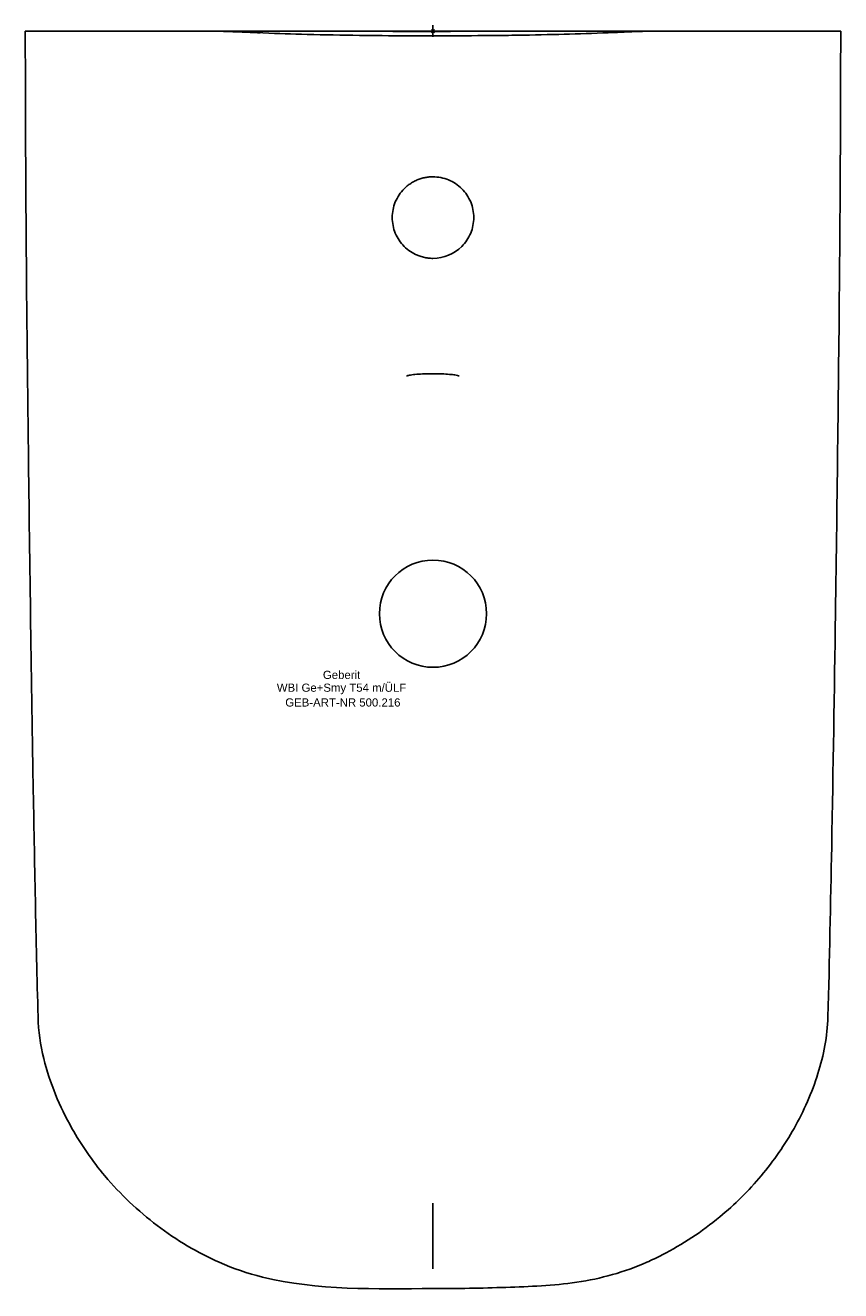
# Model space of a CAD drawing. Header units: millimetres. Extents: x -175 to 175, y -541 to 2.
import ezdxf
from ezdxf.enums import TextEntityAlignment as Align

# ---------------------------------------------------------------- set-up
doc = ezdxf.new("R2010")
doc.units = ezdxf.units.MM
doc.layers.get('0').update_dxf_attribs({"linetype": 'CONTINUOUS'})
for name, color, linetype, lineweight in [('Arbeitspunkt(DIN)', 7, 'CONTINUOUS', 25), ('GEB-ART-NR', 1, 'CONTINUOUS', 18), ('GEB-BEZUG', 2, 'CONTINUOUS', 25), ('GEB-TEXT', 5, 'CONTINUOUS', 18)]:
    doc.layers.add(name, color=color, linetype=linetype, lineweight=lineweight)
doc.layers.add('GEB-KONTUR-A', color=5, linetype='CONTINUOUS')
doc.styles.get("Standard").update_dxf_attribs({"font": 'arial.ttf'})

# ---------------------------------------------------------------- blocks, each defined once
blk = doc.blocks.new('Einfügepunkt')
at = {"layer": 'GEB-BEZUG'}
for p, q in [((-0.71, -0.71), (0.71, 0.71)), ((-0.71, 0.71), (0.71, -0.71))]:
    blk.add_line(p, q, dxfattribs=at)

msp = doc.modelspace()

# ---------------------------------------------------------------- linework, layer by layer
at = {"layer": 'Arbeitspunkt(DIN)', "ltscale": 25}
for q in [(-2.5, 0), (0, 2.5), (0, -2.5), (2.5, 0)]:
    msp.add_line((0, 0), q, dxfattribs=at)
at = {"layer": 'GEB-KONTUR-A', "ltscale": 25}
for p, q in [((-174.99, -0.02), (-168.99, -0.02)), ((0, -0.02), (96.49, -0.02))]:
    msp.add_line(p, q, dxfattribs=at)
msp.add_circle((0, -250.02), 23, dxfattribs=at)
msp.add_ellipse((168.99, -0.01), major_axis=(6, 0), ratio=0.000376, start_param=4.712389, end_param=6.283185, dxfattribs=at)
for points, knots in [([(-174.99, -0.01), (-174.39, -0.01), (-173.59, -0.01), (-171.87, -0.01), (-171, -0.01), (-169.05, -0.01), (-167.94, -0.01), (-164.43, -0.01), (-162, -0.01), (-155.94, -0.01), (-152.3, -0.01), (-147.31, -0.01), (-145.96, -0.01), (-142.52, -0.01), (-140.35, -0.01), (-136.41, -0.01), (-134.57, -0.01), (-131.38, -0.01), (-130.02, -0.01), (-126.6, -0.01), (-124.79, -0.01), (-122.17, -0.01), (-121.21, -0.01), (-118.99, -0.01), (-117.71, -0.01), (-115.88, -0.01), (-115.34, -0.01), (-114.75, -0.01), (-114.69, -0.01), (-114.63, -0.01), (-114.63, -0.01), (-114.61, -0.01), (-114.61, -0.01), (-114.6, -0.01), (-114.6, -0.01), (-114.6, -0.01), (-114.6, -0.01), (-114.54, -0.01), (-114.51, -0.01), (-114.34, -0.01), (-114.2, -0.01), (-113.9, -0.01), (-113.72, -0.01), (-113.29, -0.01), (-113.02, -0.01), (-112.29, 0), (-111.82, 0), (-110.31, 0), (-109.29, 0), (-105.2, 0.01), (-102.08, 0.01), (-95.78, 0), (-92.62, -0.03), (-88.81, -0.13), (-88.13, -0.15), (-86.95, -0.19), (-86.44, -0.21), (-85.92, -0.23), (-85.89, -0.23), (-85.86, -0.23), (-85.85, -0.23), (-85.79, -0.23), (-85.74, -0.24), (-85.54, -0.24), (-85.39, -0.25), (-84.79, -0.27), (-84.34, -0.29), (-82.55, -0.36), (-81.21, -0.42), (-78.98, -0.51), (-78.04, -0.54), (-76.37, -0.61), (-75.63, -0.64), (-74.61, -0.68), (-74.32, -0.69), (-74.18, -0.69), (-74.16, -0.7), (-74.16, -0.7)], [0, 0, 0, 0, 0.36051, 0.36051, 0.646644, 0.646644, 0.990233, 0.990233, 1.725238, 1.725238, 2.826329, 2.826329, 3.23938, 3.23938, 3.874171, 3.874171, 4.442437, 4.442437, 4.868224, 4.868224, 5.522002, 5.522002, 5.83986, 5.83986, 6.234078, 6.234078, 6.397343, 6.397343, 6.412642, 6.412642, 6.415511, 6.415511, 6.416617, 6.416617, 6.416894, 6.416894, 6.417032, 6.417032, 6.434771, 6.434771, 6.47934, 6.47934, 6.531457, 6.531457, 6.610563, 6.610563, 6.752999, 6.752999, 7.073676, 7.073676, 8.036216, 8.036216, 8.980121, 8.980121, 9.184762, 9.184762, 9.338253, 9.338253, 9.345446, 9.345446, 9.348143, 9.348143, 9.365842, 9.365842, 9.418938, 9.418938, 9.578226, 9.578226, 10.056279, 10.056279, 10.415533, 10.415533, 10.778664, 10.778664, 11.138485, 11.138485, 11.270807, 11.270807, 11.270807, 11.270807]), ([(-54, -1.39), (-60.68, -1.22), (-66.08, -1.04), (-82.66, -0.38), (-86.08, -0.17), (-97.05, 0.02), (-100.76, -0.01), (-143.53, -0.02), (-158.88, -0.02), (-168.99, -0.02)], [0.000349, 0.000349, 0.000349, 0.000349, 2.003806, 2.003806, 4.777243, 4.777243, 7.078976, 7.078976, 8.085549, 8.085549, 8.085549, 8.085549]), ([(79.09, -0.52), (79.09, -0.52), (79.13, -0.52), (79.29, -0.51), (79.45, -0.51), (79.87, -0.49), (80.14, -0.48), (81.04, -0.44), (81.79, -0.4), (83.32, -0.33), (84.12, -0.3), (85.57, -0.24), (86.23, -0.21), (88.88, -0.11), (90.91, -0.06), (93.92, -0.03), (94.95, -0.02), (96.64, -0.01), (97.35, -0.01), (98.33, -0.01), (98.62, -0.01), (99.07, -0.01), (99.25, -0.01), (99.57, -0.01), (99.71, -0.01), (100.06, -0.01), (100.29, -0.01), (100.63, -0.01), (100.67, -0.01), (101.46, -0.01), (102.19, -0.01), (105.18, -0.01), (107.65, -0.01), (113, -0.01), (115.98, -0.01), (119.66, -0.01), (120.57, -0.01), (122.9, -0.01), (124.37, -0.01), (127.58, 0), (129.14, 0), (135.46, 0), (140.37, 0), (148.4, 0), (151.55, 0), (158.02, 0), (161.34, 0), (167.85, 0), (171.06, 0), (174.08, 0)], [16.103849, 16.103849, 16.103849, 16.103849, 16.197522, 16.197522, 16.320255, 16.320255, 16.442753, 16.442753, 16.690416, 16.690416, 16.934354, 16.934354, 17.133766, 17.133766, 17.732708, 17.732708, 18.047747, 18.047747, 18.25844, 18.25844, 18.34456, 18.34456, 18.405782, 18.405782, 18.467038, 18.467038, 18.588687, 18.588687, 18.60407, 18.60407, 18.846612, 18.846612, 19.584438, 19.584438, 20.471545, 20.471545, 20.775184, 20.775184, 21.300544, 21.300544, 21.790176, 21.790176, 23.267488, 23.267488, 24.199476, 24.199476, 25.281222, 25.281222, 26.512328, 26.512328, 26.512328, 26.512328]), ([(84.77, -0.27), (92.14, 0.04), (94.71, -0.01), (114.83, -0.01), (120.29, -0.01), (137.12, -0.01), (157.21, -0.01), (168.99, -0.02)], [-7.932334, -7.932334, -7.932334, -7.932334, -4.685237, -4.685237, -3.534013, -3.534013, -0.000141, -0.000141, -0.000141, -0.000141]), ([(-173.75, -175.08), (-174.15, -141.75), (-174.5, -108.41), (-174.89, -50.06), (-174.99, -25.04), (-174.99, -0.02)], [0, 0, 0, 0, 10.000033, 10.000033, 17.50661, 17.50661, 17.50661, 17.50661]), ([(-174.64, -0.02), (-174.63, -0.02), (-174.62, -0.02), (-174.52, -0.02), (-174.4, -0.02), (-174.05, -0.02), (-173.83, -0.02), (-173.25, -0.02), (-172.9, -0.02), (-172.05, -0.02), (-171.55, -0.02), (-170.68, -0.02), (-170.37, -0.02), (-169.71, -0.02), (-169.37, -0.02), (-169, -0.02), (-168.99, -0.02), (-168.99, -0.02)], [0.1191975, 0.1191975, 0.1191975, 0.1191975, 0.1224781, 0.1224781, 0.1721008, 0.1721008, 0.2217236, 0.2217236, 0.2713463, 0.2713463, 0.3209691, 0.3209691, 0.3457805, 0.3457805, 0.3705919, 0.3705919, 0.3709225, 0.3709225, 0.3709225, 0.3709225]), ([(-94.59, -0.02), (-94.42, -0.02), (-94.25, -0.02), (-93.35, -0.02), (-92.61, -0.02), (-91.58, -0.02), (-91.29, -0.02), (-89.95, -0.02), (-88.87, -0.02), (-87.59, -0.02), (-87.41, -0.02), (-86.3, -0.02), (-85.33, -0.02), (-83.09, -0.02), (-81.8, -0.02), (-78.96, -0.02), (-77.42, -0.02), (-73.99, -0.02), (-72.1, -0.02), (-67.85, -0.02), (-65.49, -0.02), (-60.18, -0.02), (-57.22, -0.02), (-52.26, -0.02), (-50.52, -0.02), (-47.79, -0.02), (-46.86, -0.02), (-44.96, -0.02), (-43.99, -0.02), (-41.04, -0.02), (-39.01, -0.02), (-34.82, -0.02), (-32.67, -0.02), (-28.25, -0.02), (-25.98, -0.02), (-21.3, -0.02), (-18.88, -0.02), (-13.01, -0.02), (-9.49, -0.02), (-3.89, -0.02), (-1.98, -0.02), (0, -0.02)], [0.0529513, 0.0529513, 0.0529513, 0.0529513, 0.0663091, 0.0663091, 0.1226766, 0.1226766, 0.1441167, 0.1441167, 0.2219243, 0.2219243, 0.2342591, 0.2342591, 0.2997318, 0.2997318, 0.3775394, 0.3775394, 0.4553471, 0.4553471, 0.5331546, 0.5331546, 0.6109622, 0.6109622, 0.6887697, 0.6887697, 0.7276735, 0.7276735, 0.7471254, 0.7471254, 0.7665773, 0.7665773, 0.8054811, 0.8054811, 0.8443849, 0.8443849, 0.8832886, 0.8832886, 0.9221924, 0.9221924, 0.9740641, 0.9740641, 1, 1, 1, 1]), ([(0, -2.02), (-7.26, -2.02), (-14.52, -1.99), (-21.78, -1.93), (-23.26, -1.92), (-24.74, -1.91), (-26.21, -1.89), (-27.99, -1.87), (-29.78, -1.85), (-31.56, -1.83), (-39.04, -1.73), (-46.52, -1.58), (-54, -1.39)], [0, 0, 0, 0, 0.40332, 0.40332, 0.40332, 0.4853273, 0.4853273, 0.4853273, 0.5842979, 0.5842979, 0.5842979, 0.9999746, 0.9999746, 0.9999746, 0.9999746]), ([(23.11, -0.05), (23.39, -0.05), (23.63, -0.05), (24.79, -0.05), (25.16, -0.05), (24.73, -0.06), (23.99, -0.06), (21.37, -0.07), (19.41, -0.07), (14.58, -0.08), (11.76, -0.08), (5.65, -0.09), (2.42, -0.09), (-4.13, -0.1), (-7.39, -0.09), (-13.31, -0.09), (-15.93, -0.09), (-20.25, -0.08), (-21.93, -0.08), (-23.11, -0.08), (-23.56, -0.07), (-23.93, -0.07), (-25, -0.07), (-25.2, -0.07), (-24.38, -0.06), (-23.3, -0.06), (-19.98, -0.05), (-17.77, -0.05), (-12.55, -0.05), (-9.59, -0.05), (-3.31, -0.05), (-0.05, -0.05), (6.44, -0.05), (9.61, -0.05), (15.22, -0.05), (17.63, -0.05), (21.04, -0.05), (22.22, -0.05), (23.11, -0.05)], [-7.877464, -7.877464, -7.877464, -7.877464, -7.657624, -7.657624, -6.719565, -6.719565, -5.822313, -5.822313, -4.828988, -4.828988, -3.846581, -3.846581, -2.874795, -2.874795, -1.88031, -1.88031, -0.921435, -0.921435, 0, 0, 0, 0.355332, 0.355332, 1.299908, 1.299908, 2.298077, 2.298077, 3.289024, 3.289024, 4.268604, 4.268604, 5.238444, 5.238444, 6.232303, 6.232303, 7.17857, 7.17857, 7.877758, 7.877758, 7.877758, 7.877758]), ([(54, -1.39), (47.29, -1.55), (40.57, -1.69), (33.86, -1.79), (29.9, -1.84), (25.95, -1.89), (21.99, -1.92), (14.66, -1.98), (7.33, -2.01), (0, -2.02)], [0.0000547, 0.0000547, 0.0000547, 0.0000547, 0.3731136, 0.3731136, 0.3731136, 0.592787, 0.592787, 0.592787, 1, 1, 1, 1]), ([(84.77, -0.27), (82.2, -0.38), (79.44, -0.53), (66.47, -1.03), (60.11, -1.22), (54, -1.39)], [0.000001, 0.000001, 0.000001, 0.000001, 0.772177, 0.772177, 1.515162, 1.515162, 1.515162, 1.515162]), ([(75.57, -0.65), (75.57, -0.65), (75.62, -0.65), (76.08, -0.63), (77.09, -0.6), (79.16, -0.52), (79.18, -0.52), (79.2, -0.52)], [14.04318, 14.04318, 14.04318, 14.04318, 14.396702, 14.396702, 15.856559, 15.856559, 15.869276, 15.869276, 15.869276, 15.869276]), ([(174.99, -0.01), (175, -33.35), (174.82, -66.68), (174.32, -125.03), (174.05, -150.06), (173.75, -175.08)], [0, 0, 0, 0, 10.00012, 10.00012, 17.507024, 17.507024, 17.507024, 17.507024]), ([(0, -97.52), (-0.34, -97.52), (-0.67, -97.51), (-1.01, -97.49), (-1.35, -97.47), (-1.68, -97.44), (-2.02, -97.4), (-2.36, -97.36), (-2.7, -97.31), (-3.03, -97.25), (-3.37, -97.19), (-3.71, -97.12), (-4.04, -97.04), (-4.37, -96.96), (-4.7, -96.88), (-5.03, -96.78), (-5.35, -96.68), (-5.68, -96.57), (-6, -96.46), (-6.23, -96.37), (-6.47, -96.28), (-6.7, -96.18), (-7.76, -95.74), (-8.76, -95.21), (-9.72, -94.57), (-10.67, -93.94), (-11.57, -93.2), (-12.37, -92.39), (-13.99, -90.78), (-15.29, -88.82), (-16.17, -86.72), (-17.04, -84.61), (-17.5, -82.31), (-17.5, -80.03), (-17.5, -78.89), (-17.39, -77.73), (-17.16, -76.61), (-16.94, -75.48), (-16.61, -74.39), (-16.17, -73.33), (-15.74, -72.27), (-15.19, -71.25), (-14.55, -70.3), (-13.92, -69.35), (-13.2, -68.47), (-12.38, -67.65), (-11.96, -67.22), (-11.51, -66.82), (-11.04, -66.44), (-10.57, -66.06), (-10.08, -65.7), (-9.57, -65.37), (-9.06, -65.03), (-8.54, -64.73), (-7.99, -64.45), (-7.45, -64.17), (-6.9, -63.92), (-6.33, -63.7), (-5.77, -63.48), (-5.21, -63.3), (-4.63, -63.14), (-4.06, -62.98), (-3.48, -62.86), (-2.9, -62.76), (-2.33, -62.66), (-1.76, -62.6), (-1.19, -62.56), (-0.79, -62.53), (-0.4, -62.52), (0, -62.52)], [0, 0, 0, 0, 0.018209, 0.018209, 0.018209, 0.03665, 0.03665, 0.03665, 0.055268, 0.055268, 0.055268, 0.074004, 0.074004, 0.074004, 0.09272, 0.09272, 0.09272, 0.111276, 0.111276, 0.111276, 0.125, 0.125, 0.125, 0.1875, 0.1875, 0.1875, 0.25, 0.25, 0.25, 0.375, 0.375, 0.375, 0.5, 0.5, 0.5, 0.5625, 0.5625, 0.5625, 0.625, 0.625, 0.625, 0.6875, 0.6875, 0.6875, 0.75, 0.75, 0.75, 0.782649, 0.782649, 0.782649, 0.815745, 0.815745, 0.815745, 0.849064, 0.849064, 0.849064, 0.882327, 0.882327, 0.882327, 0.915021, 0.915021, 0.915021, 0.94722, 0.94722, 0.94722, 0.978558, 0.978558, 0.978558, 1, 1, 1, 1]), ([(0, -62.52), (2.29, -62.52), (4.58, -62.97), (6.7, -63.85), (7.76, -64.29), (8.76, -64.83), (9.72, -65.46), (10.67, -66.1), (11.57, -66.83), (12.37, -67.64), (13.99, -69.26), (15.29, -71.21), (16.17, -73.31), (17.04, -75.42), (17.5, -77.72), (17.5, -80), (17.5, -81.14), (17.39, -82.3), (17.16, -83.43), (16.94, -84.55), (16.61, -85.64), (16.17, -86.7), (15.74, -87.76), (15.19, -88.78), (14.56, -89.73), (13.92, -90.68), (13.2, -91.56), (12.38, -92.38), (9.12, -95.65), (4.64, -97.52), (0, -97.52)], [0, 0, 0, 0, 0.125, 0.125, 0.125, 0.1875, 0.1875, 0.1875, 0.25, 0.25, 0.25, 0.375, 0.375, 0.375, 0.5, 0.5, 0.5, 0.5625, 0.5625, 0.5625, 0.625, 0.625, 0.625, 0.6875, 0.6875, 0.6875, 0.75, 0.75, 0.75, 1, 1, 1, 1]), ([(0, -147.03), (-1.22, -147.03), (-2.46, -147.05), (-4.81, -147.14), (-5.96, -147.2), (-8.01, -147.38), (-8.92, -147.48), (-10.29, -147.71), (-10.81, -147.84), (-11.19, -147.99), (-11.26, -148.02), (-11.26, -148.02)], [0, 0, 0, 0, 0.366245, 0.366245, 0.744528, 0.744528, 1.12901, 1.12901, 1.489938, 1.489938, 1.640469, 1.640469, 1.640469, 1.640469]), ([(11.26, -148.02), (11.26, -148.02), (11.25, -148.02), (11.18, -147.98), (11.06, -147.93), (10.66, -147.81), (10.31, -147.73), (9.3, -147.54), (8.57, -147.44), (6.84, -147.27), (5.8, -147.19), (3.54, -147.08), (2.28, -147.04), (0.68, -147.03), (0.34, -147.03), (0, -147.03)], [0.226765, 0.226765, 0.226765, 0.226765, 0.287697, 0.287697, 0.443857, 0.443857, 0.692566, 0.692566, 1.027779, 1.027779, 1.386702, 1.386702, 1.767334, 1.767334, 1.86943, 1.86943, 1.86943, 1.86943]), ([(-169.52, -423.07), (-170.42, -389.75), (-171.03, -356.42), (-172.04, -298.73), (-172.41, -274.37), (-172.76, -250.02)], [0, 0, 0, 0, 10.000183, 10.000183, 17.30822, 17.30822, 17.30822, 17.30822]), ([(172.76, -250.02), (172.28, -283.35), (171.76, -316.68), (170.66, -374.36), (170.18, -398.71), (169.52, -423.07)], [0, 0, 0, 0, 10.000021, 10.000021, 17.308228, 17.308228, 17.308228, 17.308228]), ([(-154.96, -470.91), (-160.25, -461.52), (-164.49, -451.39), (-168.47, -435.1), (-169.35, -429.1), (-169.52, -423.11)], [0, 0, 0, 0, 3.232299, 3.232299, 5.031275, 5.031275, 5.031275, 5.031275]), ([(169.52, -423.11), (169.29, -431.33), (167.7, -439.57), (162.66, -455.57), (159.16, -463.46), (154.96, -470.91)], [0, 0, 0, 0, 2.468929, 2.468929, 5.031917, 5.031917, 5.031917, 5.031917]), ([(-91.74, -528.38), (-101.08, -524.26), (-110.11, -518.89), (-126.59, -506.39), (-134.21, -499.19), (-146.24, -484.88), (-151.05, -477.84), (-154.96, -470.91)], [0.004556, 0.004556, 0.004556, 0.004556, 3.142496, 3.142496, 6.229455, 6.229455, 8.768027, 8.768027, 8.768027, 8.768027]), ([(154.96, -470.91), (151.08, -477.79), (146.3, -484.79), (135.56, -497.61), (129.51, -503.58), (115.42, -515.22), (107.08, -520.76), (96.21, -526.33), (93.98, -527.39), (91.74, -528.38)], [0.010166, 0.010166, 0.010166, 0.010166, 2.531684, 2.531684, 5.045731, 5.045731, 8.025107, 8.025107, 8.779373, 8.779373, 8.779373, 8.779373]), ([(0, -531.24), (0, -530.69), (0, -530.14), (0, -529.59), (0, -529.04), (0, -528.48), (0, -527.93), (0, -527.34), (0, -526.76), (0, -526.18), (0, -525.61), (0, -525.04), (0, -524.47), (0, -523.9), (0, -523.33), (0, -522.76), (0, -522.19), (0, -521.62), (0, -521.05), (0, -520.48), (0, -519.91), (0, -519.35), (0, -518.78), (0, -518.22), (0, -517.67), (0, -517.11), (0, -516.56), (0, -516.02), (0, -515.57), (0, -515.12), (0, -514.68), (0, -514.15), (0, -513.62), (0, -513.11), (0, -512.58), (0, -512.06), (0, -511.55), (0, -511.08), (0, -510.61), (0, -510.16), (0, -509.71), (0, -509.28), (0, -508.85), (0, -508.44), (0, -508.03), (0, -507.64), (0, -507.25), (0, -506.88), (0, -506.51), (0, -506.16), (0, -505.82), (0, -505.49), (0, -505.16), (0, -504.85), (0, -504.54), (0, -504.25), (0, -503.96), (0, -503.69), (0, -503.44), (0, -503.21), (0, -502.98)], [0, 0, 0, 0, 0.0472807, 0.0472807, 0.0472807, 0.0952214, 0.0952214, 0.0952214, 0.1458187, 0.1458187, 0.1458187, 0.1956287, 0.1956287, 0.1956287, 0.2461748, 0.2461748, 0.2461748, 0.2974444, 0.2974444, 0.2974444, 0.3496937, 0.3496937, 0.3496937, 0.4023632, 0.4023632, 0.4023632, 0.4553654, 0.4553654, 0.4553654, 0.5, 0.5, 0.5, 0.5536886, 0.5536886, 0.5536886, 0.6094775, 0.6094775, 0.6094775, 0.6617365, 0.6617365, 0.6617365, 0.7132004, 0.7132004, 0.7132004, 0.7638285, 0.7638285, 0.7638285, 0.8136266, 0.8136266, 0.8136266, 0.8622196, 0.8622196, 0.8622196, 0.9101951, 0.9101951, 0.9101951, 0.957258, 0.957258, 0.957258, 0.9999998, 0.9999998, 0.9999998, 0.9999998]), ([(0, -539.64), (-24.47, -539.77), (-49.48, -540.57), (-79.57, -533.16), (-85.77, -531.01), (-91.74, -528.38)], [0, 0, 0, 0, 7.34013, 7.34013, 9.296053, 9.296053, 9.296053, 9.296053]), ([(91.74, -528.38), (82.21, -532.58), (72, -535.45), (51.64, -538.39), (41.45, -538.79), (20.88, -539.5), (10.44, -539.69), (0, -539.64)], [0, 0, 0, 0, 3.124875, 3.124875, 6.170695, 6.170695, 9.301819, 9.301819, 9.301819, 9.301819])]:
    msp.add_open_spline(points, degree=3, knots=knots, dxfattribs=at)
for points in [[(-94.84, -0.02), (-94.84, -0.02), (-94.84, -0.02), (-94.84, -0.02)], [(-172.76, -250.02), (-173.12, -225.04), (-173.45, -200.06), (-173.75, -175.08)], [(173.75, -175.08), (173.45, -200.06), (173.12, -225.04), (172.76, -250.02)]]:
    msp.add_open_spline(points, degree=3, dxfattribs=at)

# ---------------------------------------------------------------- block references
at = {"ltscale": 25}
msp.add_blockref('Einfügepunkt', (0, 0), dxfattribs=at)

# ---------------------------------------------------------------- texts
at = {"layer": 'GEB-ART-NR'}
msp.add_text('GEB-ART-NR 500.216', height=3.5, dxfattribs=at).set_placement((-38.69, -289.86), align=Align.CENTER)
at = {"layer": 'GEB-TEXT'}
for s, p in [('Geberit', (-39.25, -278.02)), ('WBI Ge+Smy T54 m/ÜLF', (-39.25, -283.52))]:
    msp.add_text(s, height=3.5, dxfattribs=at).set_placement(p, align=Align.CENTER)

doc.saveas('drawing.dxf')
